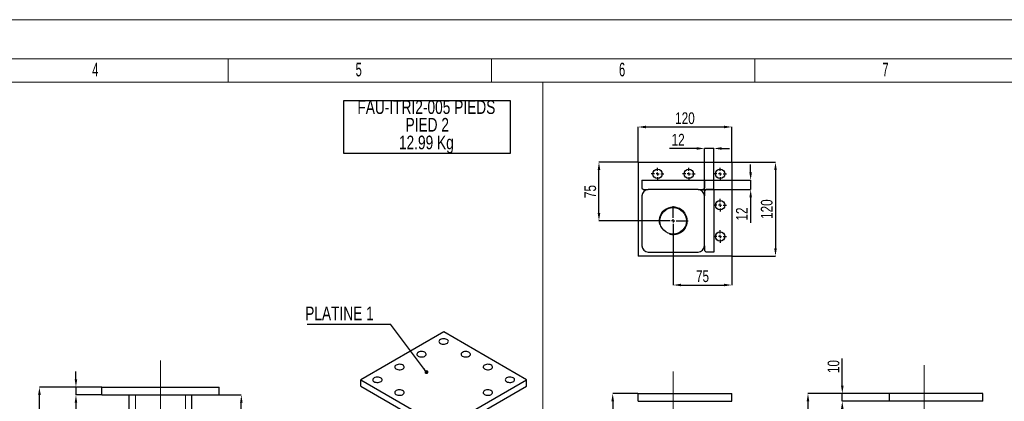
# Model space of a CAD drawing. Header units: millimetres. Extents: x 0 to 841, y 0 to 594.
# Tile 7 of 13: x 232 to 484, y 496 to 594. Entities that reach past the tile are written whole.
import ezdxf

# ---------------------------------------------------------------- set-up
doc = ezdxf.new("R2010")
doc.units = ezdxf.units.MM
doc.header["$PDSIZE"] = -1
doc.linetypes.add('CENTERX2', pattern=[20.32, 12.7, -2.54, 2.54, -2.54])
for name, color, linetype in [('COTES', 1, 'Continuous'), ('NOTES', 6, 'Continuous'), ('TRAIT-FINS', 9, 'Continuous'), ('TRAIT-MIXTES', 3, 'CENTERX2')]:
    doc.layers.add(name, color=color, linetype=linetype)
doc.layers.add('TRAIT-FORT', color=4, linetype='Continuous', lineweight=25)
doc.styles.add('SLDTEXTSTYLE0', font='TXT', dxfattribs={"width": 0.75})
doc.styles.add('SLDTEXTSTYLE1', font='TXT', dxfattribs={"width": 0.605})
doc.dimstyles.new('SLDDIMSTYLE6', dxfattribs={"dimtxt": 3, "dimasz": 2, "dimexe": 0, "dimexo": 0.0625, "dimgap": 0.75, "dimtad": 1, "dimlfac": 5, "dimrnd": 1e-09, "dimzin": 12, "dimdsep": 46, "dimtxsty": 'SLDTEXTSTYLE0', "dimsah": 1, "dimcen": 0.09, "dimadec": 0, "dimazin": 3, "dimtfac": 1, "dimtofl": 0, "dimtmove": 0, "dimatfit": 3, "dimfxl": 1, "dimfrac": 2, "dimtolj": 1, "dimtzin": 12, "dimarcsym": 0})
doc.dimstyles.new('SLDDIMSTYLE7', dxfattribs={"dimtxt": 3, "dimasz": 2, "dimexe": 0, "dimexo": 0.0625, "dimgap": 0.75, "dimtad": 1, "dimlfac": 5, "dimrnd": 1e-09, "dimzin": 12, "dimdsep": 46, "dimtxsty": 'SLDTEXTSTYLE0', "dimsah": 1, "dimcen": 0.09, "dimadec": 0, "dimazin": 3, "dimtfac": 1, "dimtmove": 0, "dimatfit": 0, "dimfxl": 1, "dimfrac": 2, "dimtolj": 1, "dimtzin": 12, "dimarcsym": 0})
doc.dimstyles.new('SLDDIMSTYLE9', dxfattribs={"dimtxt": 0.18, "dimasz": 1, "dimexe": 0, "dimexo": 0.0625, "dimgap": 0, "dimtad": 0, "dimtih": 1, "dimtoh": 1, "dimdec": 0, "dimrnd": 1e-09, "dimzin": 0, "dimdsep": 46, "dimtxsty": 'Standard', "dimblk1": 'DOT', "dimblk2": 'DOT', "dimsah": 1, "dimcen": 0.09, "dimadec": 0, "dimazin": 0, "dimtfac": 1, "dimtdec": 0, "dimtofl": 0, "dimtmove": 0, "dimatfit": 3, "dimldrblk": 'DOT', "dimfxl": 1, "dimfrac": 2, "dimtolj": 1, "dimtzin": 0, "dimarcsym": 0})

# ---------------------------------------------------------------- blocks, each defined once
blk = doc.blocks.new('_D_18')
at = {"layer": 'COTES', "color": 0, "lineweight": -2, "transparency": 16777216}
for p, q in [((253.31, 499.94), (237.37, 499.94)), ((237.37, 337.54), (237.37, 497.94)), ((260.31, 335.54), (237.37, 335.54))]:
    blk.add_line(p, q, dxfattribs=at)
at = {"layer": 'COTES', "color": 0, "transparency": 16777216}
for points in [[(237.04, 497.94), (237.71, 497.94), (237.37, 499.94)], [(237.04, 337.54), (237.71, 337.54), (237.37, 335.54)]]:
    blk.add_solid(points, dxfattribs=at)
at = {"layer": 'Defpoints', "color": 0, "transparency": 16777216}
for p in [(237.37, 499.94), (253.37, 499.94), (260.37, 335.54)]:
    blk.add_point(p, dxfattribs=at)
at = {"layer": 'COTES', "color": 0, "transparency": 16777216, "insert": (233.62, 417.74), "char_height": 3, "attachment_point": 2, "rotation": 90, "style": 'SLDTEXTSTYLE0'}
blk.add_mtext('\\A1;822', dxfattribs=at)
blk = doc.blocks.new('_D_19')
at = {"layer": 'COTES', "color": 0, "lineweight": -2, "transparency": 16777216}
for p, q in [((283.44, 497.94), (289.05, 497.94)), ((289.05, 341.54), (289.05, 495.94)), ((276.44, 339.54), (289.05, 339.54))]:
    blk.add_line(p, q, dxfattribs=at)
at = {"layer": 'COTES', "color": 0, "transparency": 16777216}
for points in [[(288.72, 495.94), (289.39, 495.94), (289.05, 497.94)], [(288.72, 341.54), (289.39, 341.54), (289.05, 339.54)]]:
    blk.add_solid(points, dxfattribs=at)
at = {"layer": 'Defpoints', "color": 0, "transparency": 16777216}
for p in [(283.37, 497.94), (289.05, 497.94), (276.37, 339.54)]:
    blk.add_point(p, dxfattribs=at)
at = {"layer": 'COTES', "color": 0, "transparency": 16777216, "insert": (285.3, 418.74), "char_height": 3, "attachment_point": 2, "rotation": 90, "style": 'SLDTEXTSTYLE0'}
blk.add_mtext('\\A1;792', dxfattribs=at)
blk = doc.blocks.new('_D_22')
at = {"layer": 'COTES', "color": 0, "lineweight": -2, "transparency": 16777216}
for p, q in [((246.72, 501.94), (246.72, 503.94)), ((253.31, 499.94), (246.72, 499.94)), ((246.72, 499.94), (246.72, 497.94)), ((253.31, 497.94), (246.72, 497.94)), ((246.72, 495.94), (246.72, 488.59))]:
    blk.add_line(p, q, dxfattribs=at)
at = {"layer": 'COTES', "color": 0, "transparency": 16777216}
for points in [[(246.39, 501.94), (247.05, 501.94), (246.72, 499.94)], [(246.39, 495.94), (247.05, 495.94), (246.72, 497.94)]]:
    blk.add_solid(points, dxfattribs=at)
at = {"layer": 'Defpoints', "color": 0, "transparency": 16777216}
for p in [(246.72, 499.94), (253.37, 499.94), (253.37, 497.94)]:
    blk.add_point(p, dxfattribs=at)
at = {"layer": 'COTES', "color": 0, "transparency": 16777216, "insert": (242.97, 490.65), "char_height": 3, "attachment_point": 2, "rotation": 90, "style": 'SLDTEXTSTYLE0'}
blk.add_mtext('\\A1;10', dxfattribs=at)
blk = doc.blocks.new('SW_NOTE_3')
at = {"layer": 'NOTES', "color": 0}
for p, q in [((-0.08, -9.08), (-0.08, 4.46)), ((-0.08, 4.46), (42.51, 4.46)), ((42.51, 4.46), (42.51, -9.08)), ((42.51, -9.08), (-0.08, -9.08))]:
    blk.add_line(p, q, dxfattribs=at)
at = {"layer": 'NOTES', "color": 0, "char_height": 3.5, "attachment_point": 2, "style": 'SLDTEXTSTYLE0'}
for s, insert in [('FAU-ITRI2-005 PIEDS', (21.05, 4.51)), ('PIED 2', (21.28, -0.01)), ('12.99 Kg', (21.05, -4.54))]:
    blk.add_mtext(s, dxfattribs=dict(at, insert=insert))
blk = doc.blocks.new('SW_NOTE_4')
at = {"layer": 'NOTES', "color": 0}
blk.add_line((-21.36, 0), (0, 0), dxfattribs=at)
at = {"layer": 'NOTES', "color": 0, "insert": (-21.83, 4.53), "char_height": 3.5, "attachment_point": 1, "style": 'SLDTEXTSTYLE0'}
blk.add_mtext('PLATINE 1', dxfattribs=at)
blk = doc.blocks.new('_DOT')
at = {"color": 0, "linetype": 'ByBlock', "lineweight": -2}
blk.add_line((-0.5, 0), (-1, 0), dxfattribs=at)
at = {"color": 0, "linetype": 'ByBlock', "const_width": 0.5}
blk.add_lwpolyline([(-0.25, 0, 1), (0.25, 0, 1)], format="xyb", close=True, dxfattribs=at)
blk = doc.blocks.new('_D_53')
at = {"layer": 'COTES', "color": 0, "lineweight": -2, "transparency": 16777216}
for p, q in [((442.88, 500.31), (442.88, 507.26)), ((454.81, 498.31), (442.88, 498.31)), ((442.88, 496.31), (442.88, 498.31)), ((454.81, 496.31), (442.88, 496.31)), ((442.88, 494.31), (442.88, 492.31))]:
    blk.add_line(p, q, dxfattribs=at)
at = {"layer": 'COTES', "color": 0, "transparency": 16777216}
for points in [[(442.55, 500.31), (443.21, 500.31), (442.88, 498.31)], [(442.55, 494.31), (443.21, 494.31), (442.88, 496.31)]]:
    blk.add_solid(points, dxfattribs=at)
at = {"layer": 'Defpoints', "color": 0, "transparency": 16777216}
for p in [(454.87, 498.31), (442.88, 496.31), (454.87, 496.31)]:
    blk.add_point(p, dxfattribs=at)
at = {"layer": 'COTES', "color": 0, "transparency": 16777216, "insert": (439.13, 505.19), "char_height": 3, "attachment_point": 2, "rotation": 90, "style": 'SLDTEXTSTYLE0'}
blk.add_mtext('\\A1;10', dxfattribs=at)
blk = doc.blocks.new('_D_54')
at = {"layer": 'COTES', "color": 0, "lineweight": -2, "transparency": 16777216}
for p, q in [((454.81, 498.31), (434.09, 498.31)), ((434.09, 496.31), (434.09, 335.91)), ((455.81, 333.91), (434.09, 333.91))]:
    blk.add_line(p, q, dxfattribs=at)
at = {"layer": 'COTES', "color": 0, "transparency": 16777216}
for points in [[(433.76, 496.31), (434.43, 496.31), (434.09, 498.31)], [(433.76, 335.91), (434.43, 335.91), (434.09, 333.91)]]:
    blk.add_solid(points, dxfattribs=at)
at = {"layer": 'Defpoints', "color": 0, "transparency": 16777216}
for p in [(454.87, 498.31), (434.09, 333.91), (455.87, 333.91)]:
    blk.add_point(p, dxfattribs=at)
at = {"layer": 'COTES', "color": 0, "transparency": 16777216, "insert": (430.34, 416.11), "char_height": 3, "attachment_point": 2, "rotation": 90, "style": 'SLDTEXTSTYLE0'}
blk.add_mtext('\\A1;822', dxfattribs=at)
blk = doc.blocks.new('_D_56')
at = {"layer": 'COTES', "color": 0, "lineweight": -2, "transparency": 16777216}
for p, q in [((390.54, 498.31), (384.11, 498.31)), ((384.11, 496.31), (384.11, 404.31)), ((391.54, 402.31), (384.11, 402.31))]:
    blk.add_line(p, q, dxfattribs=at)
at = {"layer": 'COTES', "color": 0, "transparency": 16777216}
for points in [[(383.78, 496.31), (384.44, 496.31), (384.11, 498.31)], [(383.78, 404.31), (384.44, 404.31), (384.11, 402.31)]]:
    blk.add_solid(points, dxfattribs=at)
at = {"layer": 'Defpoints', "color": 0, "transparency": 16777216}
for p in [(390.6, 498.31), (384.11, 402.31), (391.6, 402.31)]:
    blk.add_point(p, dxfattribs=at)
at = {"layer": 'COTES', "color": 0, "transparency": 16777216, "insert": (380.36, 450.31), "char_height": 3, "attachment_point": 2, "rotation": 90, "style": 'SLDTEXTSTYLE0'}
blk.add_mtext('\\A1;480', dxfattribs=at)
blk = doc.blocks.new('_D_59')
at = {"layer": 'COTES', "color": 0, "lineweight": -2, "transparency": 16777216}
for p, q in [((390.6, 557.54), (390.6, 566.49)), ((392.6, 566.49), (412.6, 566.49)), ((414.6, 557.54), (414.6, 566.49))]:
    blk.add_line(p, q, dxfattribs=at)
at = {"layer": 'COTES', "color": 0, "transparency": 16777216}
for points in [[(392.6, 566.83), (392.6, 566.16), (390.6, 566.49)], [(412.6, 566.83), (412.6, 566.16), (414.6, 566.49)]]:
    blk.add_solid(points, dxfattribs=at)
at = {"layer": 'Defpoints', "color": 0, "transparency": 16777216}
for p in [(414.6, 566.49), (390.6, 557.47), (414.6, 557.47)]:
    blk.add_point(p, dxfattribs=at)
at = {"layer": 'COTES', "color": 0, "transparency": 16777216, "insert": (402.6, 570.24), "char_height": 3, "attachment_point": 2, "style": 'SLDTEXTSTYLE0'}
blk.add_mtext('\\A1;120', dxfattribs=at)
blk = doc.blocks.new('_D_60')
at = {"layer": 'COTES', "color": 0, "lineweight": -2, "transparency": 16777216}
for p, q in [((414.66, 557.47), (425.78, 557.47)), ((425.78, 555.47), (425.78, 535.47)), ((414.66, 533.47), (425.78, 533.47))]:
    blk.add_line(p, q, dxfattribs=at)
at = {"layer": 'COTES', "color": 0, "transparency": 16777216}
for points in [[(425.45, 555.47), (426.11, 555.47), (425.78, 557.47)], [(425.45, 535.47), (426.11, 535.47), (425.78, 533.47)]]:
    blk.add_solid(points, dxfattribs=at)
at = {"layer": 'Defpoints', "color": 0, "transparency": 16777216}
for p in [(414.6, 557.47), (414.6, 533.47), (425.78, 533.47)]:
    blk.add_point(p, dxfattribs=at)
at = {"layer": 'COTES', "color": 0, "transparency": 16777216, "insert": (422.03, 545.47), "char_height": 3, "attachment_point": 2, "rotation": 90, "style": 'SLDTEXTSTYLE0'}
blk.add_mtext('\\A1;120', dxfattribs=at)
blk = doc.blocks.new('_D_61')
at = {"layer": 'COTES', "color": 0, "lineweight": -2, "transparency": 16777216}
for p, q in [((390.54, 557.47), (380.6, 557.47)), ((380.6, 544.47), (380.6, 555.47)), ((395.74, 542.47), (380.6, 542.47))]:
    blk.add_line(p, q, dxfattribs=at)
at = {"layer": 'COTES', "color": 0, "transparency": 16777216}
for points in [[(380.26, 555.47), (380.93, 555.47), (380.6, 557.47)], [(380.26, 544.47), (380.93, 544.47), (380.6, 542.47)]]:
    blk.add_solid(points, dxfattribs=at)
at = {"layer": 'Defpoints', "color": 0, "transparency": 16777216}
for p in [(380.6, 557.47), (390.6, 557.47), (395.8, 542.47)]:
    blk.add_point(p, dxfattribs=at)
at = {"layer": 'COTES', "color": 0, "transparency": 16777216, "insert": (376.85, 549.97), "char_height": 3, "attachment_point": 2, "rotation": 90, "style": 'SLDTEXTSTYLE0'}
blk.add_mtext('\\A1;75', dxfattribs=at)
blk = doc.blocks.new('_D_62')
at = {"layer": 'COTES', "color": 0, "lineweight": -2, "transparency": 16777216}
for p, q in [((399.6, 538.61), (399.6, 526.06)), ((414.6, 533.41), (414.6, 526.06)), ((401.6, 526.06), (412.6, 526.06))]:
    blk.add_line(p, q, dxfattribs=at)
at = {"layer": 'COTES', "color": 0, "transparency": 16777216}
for points in [[(401.6, 526.39), (401.6, 525.73), (399.6, 526.06)], [(412.6, 526.39), (412.6, 525.73), (414.6, 526.06)]]:
    blk.add_solid(points, dxfattribs=at)
at = {"layer": 'Defpoints', "color": 0, "transparency": 16777216}
for p in [(399.6, 538.67), (414.6, 533.47), (414.6, 526.06)]:
    blk.add_point(p, dxfattribs=at)
at = {"layer": 'COTES', "color": 0, "transparency": 16777216, "insert": (407.1, 529.81), "char_height": 3, "attachment_point": 2, "style": 'SLDTEXTSTYLE0'}
blk.add_mtext('\\A1;75', dxfattribs=at)
blk = doc.blocks.new('_D_63')
at = {"layer": 'COTES', "color": 0, "lineweight": -2, "transparency": 16777216}
for p, q in [((419.42, 554.87), (419.42, 556.87)), ((407.66, 552.87), (419.42, 552.87)), ((419.42, 552.87), (419.42, 550.47)), ((407.26, 550.47), (419.42, 550.47)), ((419.42, 548.47), (419.42, 541.97))]:
    blk.add_line(p, q, dxfattribs=at)
at = {"layer": 'COTES', "color": 0, "transparency": 16777216}
for points in [[(419.09, 554.87), (419.75, 554.87), (419.42, 552.87)], [(419.09, 548.47), (419.75, 548.47), (419.42, 550.47)]]:
    blk.add_solid(points, dxfattribs=at)
at = {"layer": 'Defpoints', "color": 0, "transparency": 16777216}
for p in [(407.6, 552.87), (419.42, 552.87), (407.2, 550.47)]:
    blk.add_point(p, dxfattribs=at)
at = {"layer": 'COTES', "color": 0, "transparency": 16777216, "insert": (415.67, 544.22), "char_height": 3, "attachment_point": 2, "rotation": 90, "style": 'SLDTEXTSTYLE0'}
blk.add_mtext('\\A1;12', dxfattribs=at)
blk = doc.blocks.new('_D_64')
at = {"layer": 'COTES', "color": 0, "lineweight": -2, "transparency": 16777216}
for p, q in [((405.6, 560.99), (398.61, 560.99)), ((407.6, 550.14), (407.6, 560.99)), ((410, 560.99), (407.6, 560.99)), ((410, 550.54), (410, 560.99)), ((412, 560.99), (414, 560.99))]:
    blk.add_line(p, q, dxfattribs=at)
at = {"layer": 'COTES', "color": 0, "transparency": 16777216}
for points in [[(405.6, 561.33), (405.6, 560.66), (407.6, 560.99)], [(412, 561.33), (412, 560.66), (410, 560.99)]]:
    blk.add_solid(points, dxfattribs=at)
at = {"layer": 'Defpoints', "color": 0, "transparency": 16777216}
for p in [(407.6, 560.99), (407.6, 550.07), (410, 550.47)]:
    blk.add_point(p, dxfattribs=at)
at = {"layer": 'COTES', "color": 0, "transparency": 16777216, "insert": (400.86, 564.74), "char_height": 3, "attachment_point": 2, "style": 'SLDTEXTSTYLE0'}
blk.add_mtext('\\A1;12', dxfattribs=at)
blk = doc.blocks.new('SW_CENTERMARKSYMBOL_51')
at = {"layer": 'TRAIT-MIXTES', "color": 0}
for p, q in [((-0.8, 0), (-1.6, 0)), ((0, 0), (-0.4, 0)), ((0, 0.8), (0, 1.6)), ((0, 0), (0, 0.4)), ((0, 0), (0, -0.4)), ((0, 0), (0.4, 0)), ((0.8, 0), (1.6, 0)), ((0, -0.8), (0, -1.6))]:
    blk.add_line(p, q, dxfattribs=at)
blk = doc.blocks.new('SW_CENTERMARKSYMBOL_52')
at = {"layer": 'TRAIT-MIXTES', "color": 0}
for p, q in [((-0.8, 0), (-1.6, 0)), ((0, 0), (-0.4, 0)), ((0, 0.8), (0, 1.6)), ((0, 0), (0, 0.4)), ((0, 0), (0, -0.4)), ((0, 0), (0.4, 0)), ((0.8, 0), (1.6, 0)), ((0, -0.8), (0, -1.6))]:
    blk.add_line(p, q, dxfattribs=at)
blk = doc.blocks.new('SW_CENTERMARKSYMBOL_53')
at = {"layer": 'TRAIT-MIXTES', "color": 0}
for p, q in [((-0.8, 0), (-1.6, 0)), ((0, 0), (-0.4, 0)), ((0, 0.8), (0, 1.6)), ((0, 0), (0, 0.4)), ((0, 0), (0, -0.4)), ((0, 0), (0.4, 0)), ((0.8, 0), (1.6, 0)), ((0, -0.8), (0, -1.6))]:
    blk.add_line(p, q, dxfattribs=at)
blk = doc.blocks.new('SW_CENTERMARKSYMBOL_54')
at = {"layer": 'TRAIT-MIXTES', "color": 0}
for p, q in [((-0.8, 0), (-1.6, 0)), ((0, 0), (-0.4, 0)), ((0, 0.8), (0, 1.6)), ((0, 0), (0, 0.4)), ((0, 0), (0, -0.4)), ((0, 0), (0.4, 0)), ((0.8, 0), (1.6, 0)), ((0, -0.8), (0, -1.6))]:
    blk.add_line(p, q, dxfattribs=at)
blk = doc.blocks.new('SW_CENTERMARKSYMBOL_55')
at = {"layer": 'TRAIT-MIXTES', "color": 0}
for p, q in [((-0.8, 0), (-1.6, 0)), ((0, 0), (-0.4, 0)), ((0, 0.8), (0, 1.6)), ((0, 0), (0, 0.4)), ((0, 0), (0, -0.4)), ((0, 0), (0.4, 0)), ((0.8, 0), (1.6, 0)), ((0, -0.8), (0, -1.6))]:
    blk.add_line(p, q, dxfattribs=at)
blk = doc.blocks.new('SW_CENTERMARKSYMBOL_56')
at = {"layer": 'TRAIT-MIXTES', "color": 0}
for p, q in [((0, 0.8), (0, 3.8)), ((-0.8, 0), (-3.8, 0)), ((0, 0), (-0.4, 0)), ((0, 0), (0, 0.4)), ((0, 0), (0, -0.4)), ((0, 0), (0.4, 0)), ((0.8, 0), (3.8, 0)), ((0, -0.8), (0, -3.8))]:
    blk.add_line(p, q, dxfattribs=at)

msp = doc.modelspace()

# ---------------------------------------------------------------- linework, layer by layer
at = {"lineweight": 18}
for p, q in [((841.001, 593.9431), (0.001, 593.9431)), ((831.001, 583.9431), (10.001, 583.9431)), ((285.6678, 577.9431), (285.6678, 583.9431)), ((353.0845, 577.9431), (353.0845, 583.9431)), ((420.5012, 577.9431), (420.5012, 583.9431)), ((16.001, 577.9431), (825.001, 577.9431)), ((16.0906, 578), (316.9636, 578)), ((737.6671, 578), (316.9636, 578)), ((366.2114, 578), (366.2114, 305.8674))]:
    msp.add_line(p, q, dxfattribs=at)
at = {"layer": 'TRAIT-FINS', "lineweight": 18}
for p, q in [((261.9735, 339.5446), (261.9735, 497.9446)), ((274.7735, 339.5446), (274.7735, 497.9446))]:
    msp.add_line(p, q, dxfattribs=at)
msp.add_arc((399.5979, 542.4734), 3.6, 255, 195, dxfattribs=at)
at = {"layer": 'TRAIT-FORT', "lineweight": 25}
for p, q in [((390.5979, 557.4734), (414.5979, 557.4734)), ((390.5979, 557.4734), (390.5979, 533.4734)), ((414.5979, 557.4734), (414.5979, 533.4734)), ((391.5979, 552.8734), (407.5979, 552.8734)), ((391.5979, 552.8734), (391.5979, 550.8734)), ((407.5979, 552.8734), (407.5979, 550.8734)), ((391.5979, 550.8734), (391.9979, 550.4734)), ((391.9979, 550.4734), (393.1979, 550.4734)), ((405.9979, 550.4734), (393.1979, 550.4734)), ((405.9979, 550.4734), (407.1979, 550.4734)), ((407.1979, 550.4734), (407.5979, 550.8734)), ((407.9979, 550.4734), (407.5979, 550.0734)), ((407.5979, 550.0734), (407.5979, 548.8734)), ((409.9979, 550.4734), (407.9979, 550.4734)), ((409.9979, 550.4734), (409.9979, 534.4734)), ((391.5979, 548.8734), (391.5979, 536.0734)), ((407.5979, 536.0734), (407.5979, 548.8734)), ((393.1979, 534.4734), (405.9979, 534.4734)), ((407.5979, 536.0734), (407.5979, 534.8734)), ((407.5979, 534.8734), (407.9979, 534.4734)), ((409.9979, 534.4734), (407.9979, 534.4734)), ((414.5979, 533.4734), (390.5979, 533.4734)), ((340.8461, 514.0576), (319.6329, 501.8115)), ((362.0593, 501.8115), (340.8461, 514.0576)), ((319.6329, 501.8115), (340.8461, 489.5654)), ((319.6329, 500.1784), (319.6329, 501.8115)), ((340.8461, 489.5654), (362.0593, 501.8115)), ((362.0593, 500.1784), (362.0593, 501.8115)), ((253.3735, 497.9446), (253.3735, 499.9446)), ((253.3735, 499.9446), (283.3735, 499.9446)), ((283.3735, 497.9446), (283.3735, 499.9446)), ((319.6329, 500.1784), (340.8461, 487.9323)), ((340.8461, 487.9323), (362.0593, 500.1784)), ((253.3735, 497.9446), (283.3735, 497.9446)), ((260.3735, 339.5446), (260.3735, 497.9446)), ((276.3735, 403.9446), (276.3735, 497.9446)), ((390.5979, 496.3066), (390.5979, 498.3066)), ((390.5979, 498.3066), (414.5979, 498.3066)), ((414.5979, 496.3066), (414.5979, 498.3066)), ((454.8723, 498.3066), (454.8723, 496.3066)), ((478.8723, 498.3066), (454.8723, 498.3066)), ((478.8723, 496.3066), (478.8723, 498.3066)), ((390.5979, 496.3066), (414.5979, 496.3066)), ((478.8723, 496.3066), (454.8723, 496.3066))]:
    msp.add_line(p, q, dxfattribs=at)
at = {"layer": 'TRAIT-FORT', "lineweight": 25, "flags": 128}
for points in [[(339.9975, 512.0983), (339.8132, 511.9611), (339.6937, 511.8017), (339.6467, 511.6302), (339.675, 511.4573), (339.7769, 511.2939), (339.9459, 511.1503), (340.1716, 511.0355), (340.4396, 510.9566), (340.7331, 510.9188), (341.0338, 510.9242), (341.3226, 510.9727), (341.5816, 511.061), (341.7943, 511.1838), (341.9474, 511.3333), (342.0313, 511.5001), (342.0407, 511.6736), (341.9751, 511.8431), (341.8386, 511.9978), (341.6396, 512.1281), (341.3909, 512.2257), (341.1078, 512.2845), (340.8084, 512.3008), (340.5113, 512.2737), (340.2352, 512.2047), (339.9975, 512.0983)], [(334.3407, 508.8326), (334.1563, 508.6954), (334.0369, 508.5361), (333.9898, 508.3645), (334.0181, 508.1917), (334.12, 508.0283), (334.2891, 507.8847), (334.5147, 507.7698), (334.7827, 507.691), (335.0763, 507.6531), (335.3769, 507.6586), (335.6658, 507.707), (335.9247, 507.7954), (336.1374, 507.9182), (336.2905, 508.0677), (336.3744, 508.2344), (336.3839, 508.408), (336.3183, 508.5774), (336.1817, 508.7322), (335.9828, 508.8624), (335.734, 508.96), (335.451, 509.0189), (335.1515, 509.0352), (334.8544, 509.008), (334.5784, 508.9391), (334.3407, 508.8326)], [(345.6544, 508.8326), (345.47, 508.6954), (345.3506, 508.5361), (345.3035, 508.3645), (345.3318, 508.1917), (345.4337, 508.0283), (345.6028, 507.8847), (345.8284, 507.7698), (346.0964, 507.691), (346.39, 507.6531), (346.6906, 507.6586), (346.9795, 507.707), (347.2384, 507.7954), (347.4511, 507.9182), (347.6042, 508.0677), (347.6881, 508.2344), (347.6976, 508.408), (347.632, 508.5774), (347.4954, 508.7322), (347.2965, 508.8624), (347.0477, 508.96), (346.7647, 509.0189), (346.4652, 509.0352), (346.1681, 509.008), (345.8921, 508.9391), (345.6544, 508.8326)], [(328.6838, 505.567), (328.4995, 505.4298), (328.38, 505.2704), (328.333, 505.0989), (328.3613, 504.926), (328.4632, 504.7627), (328.6322, 504.619), (328.8579, 504.5042), (329.1259, 504.4254), (329.4194, 504.3875), (329.7201, 504.3929), (330.0089, 504.4414), (330.2678, 504.5298), (330.4805, 504.6526), (330.6337, 504.802), (330.7176, 504.9688), (330.727, 505.1424), (330.6614, 505.3118), (330.5249, 505.4665), (330.3259, 505.5968), (330.0771, 505.6944), (329.7941, 505.7532), (329.4947, 505.7696), (329.1976, 505.7424), (328.9215, 505.6734), (328.6838, 505.567)], [(351.3112, 505.567), (351.1269, 505.4298), (351.0074, 505.2704), (350.9604, 505.0989), (350.9887, 504.926), (351.0906, 504.7627), (351.2596, 504.619), (351.4853, 504.5042), (351.7533, 504.4254), (352.0468, 504.3875), (352.3475, 504.3929), (352.6364, 504.4414), (352.8953, 504.5298), (353.108, 504.6526), (353.2611, 504.802), (353.345, 504.9688), (353.3545, 505.1424), (353.2888, 505.3118), (353.1523, 505.4665), (352.9534, 505.5968), (352.7046, 505.6944), (352.4215, 505.7532), (352.1221, 505.7696), (351.825, 505.7424), (351.5489, 505.6734), (351.3112, 505.567)], [(323.027, 502.3014), (322.8426, 502.1642), (322.7232, 502.0048), (322.6761, 501.8333), (322.7044, 501.6604), (322.8063, 501.497), (322.9754, 501.3534), (323.201, 501.2386), (323.469, 501.1597), (323.7626, 501.1219), (324.0632, 501.1273), (324.3521, 501.1758), (324.611, 501.2641), (324.8237, 501.3869), (324.9768, 501.5364), (325.0607, 501.7032), (325.0702, 501.8767), (325.0046, 502.0462), (324.868, 502.2009), (324.6691, 502.3312), (324.4203, 502.4288), (324.1373, 502.4876), (323.8378, 502.5039), (323.5407, 502.4768), (323.2647, 502.4078), (323.027, 502.3014)], [(356.9681, 502.3014), (356.7837, 502.1642), (356.6643, 502.0048), (356.6172, 501.8333), (356.6455, 501.6604), (356.7474, 501.497), (356.9165, 501.3534), (357.1421, 501.2386), (357.4101, 501.1597), (357.7037, 501.1219), (358.0044, 501.1273), (358.2932, 501.1758), (358.5521, 501.2641), (358.7648, 501.3869), (358.9179, 501.5364), (359.0019, 501.7032), (359.0113, 501.8767), (358.9457, 502.0462), (358.8091, 502.2009), (358.6102, 502.3312), (358.3614, 502.4288), (358.0784, 502.4876), (357.7789, 502.5039), (357.4818, 502.4768), (357.2058, 502.4078), (356.9681, 502.3014)], [(328.6838, 499.0357), (328.4995, 498.8985), (328.38, 498.7392), (328.333, 498.5677), (328.3613, 498.3948), (328.4632, 498.2314), (328.6322, 498.0878), (328.8579, 497.9729), (329.1259, 497.8941), (329.4194, 497.8562), (329.7201, 497.8617), (330.0089, 497.9101), (330.2678, 497.9985), (330.4805, 498.1213), (330.6337, 498.2708), (330.7176, 498.4375), (330.727, 498.6111), (330.6614, 498.7806), (330.5249, 498.9353), (330.3259, 499.0655), (330.0771, 499.1631), (329.7941, 499.222), (329.4947, 499.2383), (329.1976, 499.2111), (328.9215, 499.1422), (328.6838, 499.0357)], [(351.3112, 499.0357), (351.1269, 498.8985), (351.0074, 498.7392), (350.9604, 498.5677), (350.9887, 498.3948), (351.0906, 498.2314), (351.2596, 498.0878), (351.4853, 497.9729), (351.7533, 497.8941), (352.0468, 497.8562), (352.3475, 497.8617), (352.6364, 497.9101), (352.8953, 497.9985), (353.108, 498.1213), (353.2611, 498.2708), (353.345, 498.4375), (353.3545, 498.6111), (353.2888, 498.7806), (353.1523, 498.9353), (352.9534, 499.0655), (352.7046, 499.1631), (352.4215, 499.222), (352.1221, 499.2383), (351.825, 499.2111), (351.5489, 499.1422), (351.3112, 499.0357)]]:
    msp.add_lwpolyline(points, dxfattribs=at)
at = {"layer": 'TRAIT-FORT', "lineweight": 25}
for centre, radius in [((395.5979, 554.4734), 1.2), ((403.5979, 554.4734), 1.2), ((411.5979, 554.4734), 1.2), ((411.5979, 546.4734), 1.2), ((399.5979, 542.4734), 3.4), ((411.5979, 538.4734), 1.2)]:
    msp.add_circle(centre, radius, dxfattribs=at)
for centre, start, end in [((393.1979, 548.8734), 90, 180), ((405.9979, 548.8734), 0, 90), ((393.1979, 536.0734), 180, 270), ((405.9979, 536.0734), 270, 0)]:
    msp.add_arc(centre, 1.6, start, end, dxfattribs=at)
at = {"layer": 'TRAIT-MIXTES', "lineweight": 18}
for p, q in [((268.3735, 506.7748), (268.3735, 499.9446)), ((463.8723, 505.5914), (463.8723, 498.3066)), ((399.5979, 498.3066), (399.5979, 503.9057)), ((268.3735, 499.9446), (268.3735, 330.1231)), ((399.5979, 327.3989), (399.5979, 498.3066)), ((463.8723, 498.3066), (463.8723, 328.1818))]:
    msp.add_line(p, q, dxfattribs=at)

# ---------------------------------------------------------------- block references
at = {"layer": 'NOTES'}
for name, p in [('SW_NOTE_3', (315.3617, 568.8221)), ('SW_NOTE_4', (327.2273, 516.0111))]:
    msp.add_blockref(name, p, dxfattribs=at)
at = {"layer": 'TRAIT-MIXTES'}
for name, p in [('SW_CENTERMARKSYMBOL_55', (395.5979, 554.4734)), ('SW_CENTERMARKSYMBOL_54', (403.5979, 554.4734)), ('SW_CENTERMARKSYMBOL_53', (411.5979, 554.4734)), ('SW_CENTERMARKSYMBOL_52', (411.5979, 546.4734)), ('SW_CENTERMARKSYMBOL_56', (399.5979, 542.4734)), ('SW_CENTERMARKSYMBOL_51', (411.5979, 538.4734))]:
    msp.add_blockref(name, p, dxfattribs=at)

# ---------------------------------------------------------------- texts
at = {"layer": 'NOTES', "char_height": 3.5, "attachment_point": 1, "style": 'SLDTEXTSTYLE1'}
for s, insert in [('4', (250.8928, 582.9437)), ('5', (318.3095, 582.9437)), ('6', (385.7262, 582.9437)), ('7', (453.1429, 582.9437))]:
    msp.add_mtext(s, dxfattribs=dict(at, insert=insert))

# ---------------------------------------------------------------- dimensions: what is measured, and where the dimension line sits
at = {"layer": 'COTES'}
for base, p1, p2, dimstyle, picture, middle in [((414.5979, 566.4944), (390.5979, 557.4734), (414.5979, 557.4734), 'SLDDIMSTYLE6', '_D_59', (402.5979, 566.4944)), ((407.5979, 560.994), (409.9979, 550.4734), (407.5979, 550.0734), 'SLDDIMSTYLE7', '_D_64', (400.8556, 560.994)), ((414.5979, 526.0608), (399.5979, 538.6734), (414.5979, 533.4734), 'SLDDIMSTYLE6', '_D_62', (407.0979, 526.0608))]:
    dim = msp.add_linear_dim(base=base, p1=p1, p2=p2, dimstyle=dimstyle, dxfattribs=at)
    dim.commit()
    dim.dimension.update_dxf_attribs({"geometry": picture, "text_midpoint": middle, "dimtype": 160})
for base, p1, p2, dimstyle, picture, middle in [((380.5979, 557.4734), (395.7979, 542.4734), (390.5979, 557.4734), 'SLDDIMSTYLE6', '_D_61', (380.5979, 549.9734)), ((425.7794, 533.4734), (414.5979, 557.4734), (414.5979, 533.4734), 'SLDDIMSTYLE6', '_D_60', (425.7794, 545.4734)), ((419.4195, 552.8734), (407.1979, 550.4734), (407.5979, 552.8734), 'SLDDIMSTYLE7', '_D_63', (419.4195, 544.2234)), ((442.8784, 496.3066), (454.8723, 498.3066), (454.8723, 496.3066), 'SLDDIMSTYLE7', '_D_53', (442.8784, 505.1937)), ((246.7215, 499.9446), (253.3735, 497.9446), (253.3735, 499.9446), 'SLDDIMSTYLE7', '_D_22', (246.7215, 490.6518)), ((237.3735, 499.9446), (260.3735, 335.5446), (253.3735, 499.9446), 'SLDDIMSTYLE6', '_D_18', (237.3735, 417.7446)), ((289.0534, 497.9446), (276.3735, 339.5446), (283.3735, 497.9446), 'SLDDIMSTYLE6', '_D_19', (289.0534, 418.7446)), ((384.1086, 402.3066), (390.5979, 498.3066), (391.5979, 402.3066), 'SLDDIMSTYLE6', '_D_56', (384.1086, 450.3066)), ((434.0948, 333.9066), (454.8723, 498.3066), (455.8723, 333.9066), 'SLDDIMSTYLE6', '_D_54', (434.0948, 416.1066))]:
    dim = msp.add_linear_dim(base=base, p1=p1, p2=p2, angle=90, dimstyle=dimstyle, dxfattribs=at)
    dim.commit()
    dim.dimension.update_dxf_attribs({"geometry": picture, "text_midpoint": middle, "dimtype": 160})

# ---------------------------------------------------------------- leaders
at = {"layer": 'NOTES'}
msp.add_leader([(336.4423, 503.7745), (327.2273, 516.0111)], dimstyle='SLDDIMSTYLE9', dxfattribs=at)

doc.saveas('drawing.dxf')
